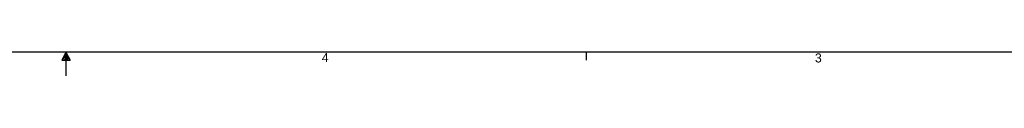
# Model space of a CAD drawing. Extents: x 7 to 1111, y 4 to 855.
# Tile 12 of 18: x 547.28 to 805.59, y 4.14 to 10.43. Entities that reach past the tile are written whole.
import ezdxf

# ---------------------------------------------------------------- set-up
doc = ezdxf.new("R2010")
doc.units = 0
doc.layers.get('0').update_dxf_attribs({"linetype": 'CONTINUOUS'})

msp = doc.modelspace()

# ---------------------------------------------------------------- linework, layer by layer
at = {"color": 255, "linetype": 'CONTINUOUS'}
for p, q in [((1105.48, 10.43), (13.28, 10.43)), ((559.38, 10.43), (558.31, 8.25)), ((559.38, 10.43), (558.52, 8.25)), ((559.38, 10.43), (559.02, 8.25)), ((559.38, 10.43), (559.38, 4.14)), ((559.38, 10.43), (560.5, 8.25)), ((559.38, 10.43), (559.97, 8.25)), ((559.38, 10.43), (559.71, 8.25)), ((695.91, 10.43), (695.91, 8.28)), ((558.31, 8.25), (560.5, 8.25))]:
    msp.add_line(p, q, dxfattribs=at)

# ---------------------------------------------------------------- texts
at = {"color": 7, "char_height": 2.38, "attachment_point": 1}
for s, insert in [('4', (626.55, 10.15)), ('3', (755.93, 10.07))]:
    msp.add_mtext(s, dxfattribs=dict(at, insert=insert))

doc.saveas('drawing.dxf')
